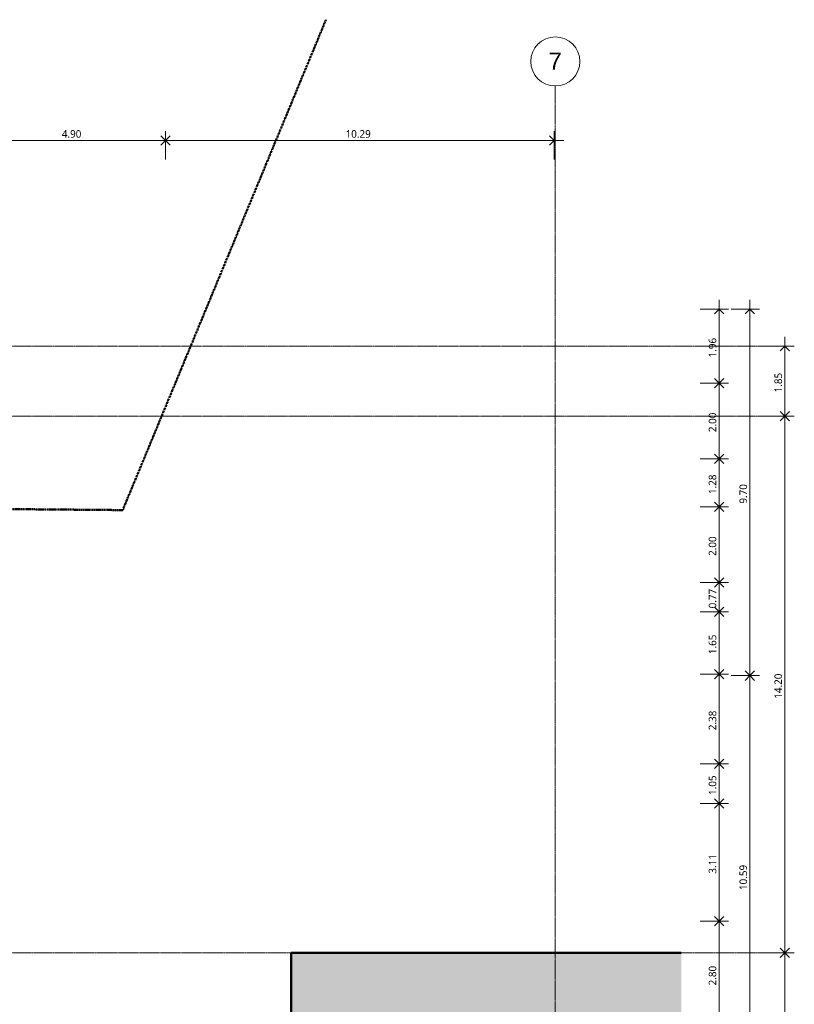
# Model space of a CAD drawing. Header units: millimetres. Extents: x -64334 to 32356, y -11421 to 53741.
# Tile 71 of 71: x 11858 to 32356, y 27686 to 53741. Entities that reach past the tile are written whole.
import ezdxf

# ---------------------------------------------------------------- set-up
doc = ezdxf.new("R2010")
doc.units = ezdxf.units.MM
doc.linetypes.add('Double tiret', pattern=[42.8625, 15.875, -4.7625, 6.35, -4.7625, 6.35, -4.7625])
doc.linetypes.add('Ligne de quadrillage', pattern=[22.225, 12.7, -3.175, 3.175, -3.175])
for name, color, linetype, lineweight in [('A-ANNO-DIMS', 211, 'Continuous', 9), ('A-ANNO-DIMS-100', 211, 'Continuous', 9), ('A-DETL-GENF', 92, 'Continuous', 9), ('A-DETL-WIDE', 214, 'Continuous', 50), ('C-PROP-LINE', 91, 'Double tiret', 25), ('S-GRID', 1, 'Continuous', 9), ('S-GRID-IDEN', 1, 'Continuous', 9)]:
    doc.layers.add(name, color=color, linetype=linetype, lineweight=lineweight)
doc.styles.add('Arial_1', font='arial.ttf', dxfattribs={"height": 450})
doc.styles.add('Trebuchet MS_B', font='txt', dxfattribs={"height": 200})
doc.dimstyles.new('Cotes_linéaires_rouge_2mm', dxfattribs={"dimscale": 304.8, "dimtxt": 206.190181, "dimasz": 0.410105, "dimexe": 0.82021, "dimexo": 0.0625, "dimgap": 0.065617, "dimtad": 1, "dimlfac": 0.001, "dimrnd": 0.01, "dimzin": 0, "dimdsep": 46, "dimtxsty": 'Trebuchet MS_B', "dimblk1": 'OPEN30', "dimblk2": 'OPEN30', "dimsah": 1, "dimcen": 0.09, "dimdle": 0.82021, "dimazin": 0, "dimtfac": 1, "dimtdec": 4, "dimtix": 1, "dimtmove": 0, "dimatfit": 3, "dimfxl": 1.64042, "dimfxlon": 1, "dimtvp": 1, "dimtolj": 1, "dimtzin": 0, "dimarcsym": 2})

# ---------------------------------------------------------------- blocks, each defined once
blk = doc.blocks.new('Family - ___-384955-Niveau 00')
at = {"layer": 'C-PROP-LINE', "color": 10, "lineweight": 50}
for p, q in [((-40764, 14584), (-53741, 19963)), ((-40824, 7785), (-40764, 14584))]:
    blk.add_line(p, q, dxfattribs=at)
blk = doc.blocks.new('Quadrillage - Extrémité de la ligne de quadrillage - Cercle-11506-Niveau 00')
at = {"layer": 'S-GRID-IDEN'}
blk.add_circle((0, 0), 6.5, dxfattribs=at)
blk = doc.blocks.new('DIMBLOCK30-Niveau 00')
at = {"layer": 'A-ANNO-DIMS-100', "lineweight": 25}
for p, q in [((10821, 50543), (10696, 50668)), ((10821, 50543), (10946, 50668)), ((15719, 50543), (15594, 50668)), ((15719, 50543), (15844, 50668)), ((10821, 50543), (10696, 50418)), ((10821, 50543), (10946, 50418)), ((15719, 50543), (15594, 50418)), ((15719, 50543), (15844, 50418))]:
    blk.add_line(p, q, dxfattribs=at)
at = {"layer": 'A-ANNO-DIMS-100'}
for p, q in [((10821, 50043), (10821, 50793)), ((15719, 50043), (15719, 50793)), ((10821, 50543), (15719, 50543)), ((10821, 50543), (10821, 50043)), ((15719, 50543), (15719, 50043))]:
    blk.add_line(p, q, dxfattribs=at)
at = {"layer": 'A-ANNO-DIMS-100', "color": 0, "insert": (12973, 50818), "char_height": 200, "width": 712.93, "attachment_point": 1, "line_spacing_factor": 1.048425, "style": 'Trebuchet MS_B'}
blk.add_mtext('4.90', dxfattribs=at)
blk = doc.blocks.new('_Open30')
at = {"color": 0, "linetype": 'ByBlock', "lineweight": -2}
for p, q in [((-1, 0.27), (0, 0)), ((0, 0), (-1, -0.27)), ((0, 0), (-1, 0))]:
    blk.add_line(p, q, dxfattribs=at)
blk = doc.blocks.new('DIMBLOCK31-Niveau 00')
at = {"layer": 'A-ANNO-DIMS-100', "lineweight": 25}
for p, q in [((15719, 50543), (15594, 50668)), ((15719, 50543), (15844, 50668)), ((26004, 50543), (25879, 50668)), ((15719, 50543), (15594, 50418)), ((15719, 50543), (15844, 50418)), ((26004, 50543), (25879, 50418))]:
    blk.add_line(p, q, dxfattribs=at)
at = {"layer": 'A-ANNO-DIMS-100'}
for p, q in [((15719, 50043), (15719, 50793)), ((26004, 50043), (26004, 50793)), ((15719, 50543), (26254, 50543)), ((15719, 50543), (15719, 50043)), ((26004, 50543), (26004, 50043))]:
    blk.add_line(p, q, dxfattribs=at)
at = {"layer": 'A-ANNO-DIMS-100', "color": 0, "insert": (20482, 50818), "char_height": 200, "width": 910.03, "attachment_point": 1, "line_spacing_factor": 1.048425, "style": 'Trebuchet MS_B'}
blk.add_mtext('10.29', dxfattribs=at)
blk = doc.blocks.new('DIMBLOCK32-Niveau 00')
at = {"layer": 'A-ANNO-DIMS-100'}
for p, q in [((31181, 46329), (31181, 36384)), ((30681, 46079), (31431, 46079)), ((31181, 46079), (30681, 46079)), ((30681, 36384), (31431, 36384)), ((31181, 36384), (30681, 36384))]:
    blk.add_line(p, q, dxfattribs=at)
at = {"layer": 'A-ANNO-DIMS-100', "lineweight": 25}
for p, q in [((31181, 46079), (31056, 45954)), ((31181, 46079), (31306, 45954)), ((31181, 36384), (31056, 36509)), ((31181, 36384), (31306, 36509)), ((31181, 36384), (31056, 36259)), ((31181, 36384), (31306, 36259))]:
    blk.add_line(p, q, dxfattribs=at)
at = {"layer": 'A-ANNO-DIMS-100', "color": 0, "insert": (30905, 40935), "char_height": 200, "width": 712.93, "attachment_point": 1, "rotation": 90, "line_spacing_factor": 1.048425, "style": 'Trebuchet MS_B'}
blk.add_mtext('9.70', dxfattribs=at)
blk = doc.blocks.new('DIMBLOCK33-Niveau 00')
at = {"layer": 'A-ANNO-DIMS-100', "lineweight": 25}
for p, q in [((31181, 36384), (31056, 36509)), ((31181, 36384), (31306, 36509)), ((31181, 36384), (31056, 36259)), ((31181, 36384), (31306, 36259)), ((31181, 25794), (31056, 25919)), ((31181, 25794), (31306, 25919)), ((31181, 25794), (31056, 25669)), ((31181, 25794), (31306, 25669))]:
    blk.add_line(p, q, dxfattribs=at)
at = {"layer": 'A-ANNO-DIMS-100'}
for p, q in [((30681, 36384), (31431, 36384)), ((31181, 36384), (30681, 36384)), ((31181, 36384), (31181, 25794)), ((30681, 25794), (31431, 25794)), ((31181, 25794), (30681, 25794))]:
    blk.add_line(p, q, dxfattribs=at)
at = {"layer": 'A-ANNO-DIMS-100', "color": 0, "insert": (30905, 30710), "char_height": 200, "width": 910.03, "attachment_point": 1, "rotation": 90, "line_spacing_factor": 1.048425, "style": 'Trebuchet MS_B'}
blk.add_mtext('10.59', dxfattribs=at)
blk = doc.blocks.new('DIMBLOCK36-Niveau 00')
at = {"layer": 'A-ANNO-DIMS-100'}
for p, q in [((32106, 45351), (32106, 43251)), ((31606, 45101), (32356, 45101)), ((32106, 45101), (31606, 45101)), ((31606, 43251), (32356, 43251)), ((32106, 43251), (31606, 43251))]:
    blk.add_line(p, q, dxfattribs=at)
at = {"layer": 'A-ANNO-DIMS-100', "lineweight": 25}
for p, q in [((32106, 45101), (31981, 44976)), ((32106, 45101), (32231, 44976)), ((32106, 43251), (31981, 43376)), ((32106, 43251), (32231, 43376)), ((32106, 43251), (31981, 43126)), ((32106, 43251), (32231, 43126))]:
    blk.add_line(p, q, dxfattribs=at)
at = {"layer": 'A-ANNO-DIMS-100', "color": 0, "insert": (31830, 43879), "char_height": 200, "width": 712.93, "attachment_point": 1, "rotation": 90, "line_spacing_factor": 1.048425, "style": 'Trebuchet MS_B'}
blk.add_mtext('1.85', dxfattribs=at)
blk = doc.blocks.new('DIMBLOCK37-Niveau 00')
at = {"layer": 'A-ANNO-DIMS-100', "lineweight": 25}
for p, q in [((32106, 43251), (31981, 43376)), ((32106, 43251), (32231, 43376)), ((32106, 43251), (31981, 43126)), ((32106, 43251), (32231, 43126)), ((32106, 29051), (31981, 29176)), ((32106, 29051), (31981, 28926)), ((32106, 29051), (32231, 29176)), ((32106, 29051), (32231, 28926))]:
    blk.add_line(p, q, dxfattribs=at)
at = {"layer": 'A-ANNO-DIMS-100'}
for p, q in [((31606, 43251), (32356, 43251)), ((32106, 43251), (31606, 43251)), ((32106, 43251), (32106, 29051)), ((31606, 29051), (32356, 29051)), ((32106, 29051), (31606, 29051))]:
    blk.add_line(p, q, dxfattribs=at)
at = {"layer": 'A-ANNO-DIMS-100', "color": 0, "insert": (31830, 35772), "char_height": 200, "width": 910.03, "attachment_point": 1, "rotation": 90, "line_spacing_factor": 1.048425, "style": 'Trebuchet MS_B'}
blk.add_mtext('14.20', dxfattribs=at)
blk = doc.blocks.new('DIMBLOCK38-Niveau 00')
at = {"layer": 'A-ANNO-DIMS-100'}
for p, q in [((31606, 29051), (32356, 29051)), ((32106, 29051), (31606, 29051)), ((32106, 29051), (32106, 23169)), ((31606, 23169), (32356, 23169)), ((32106, 23169), (31606, 23169))]:
    blk.add_line(p, q, dxfattribs=at)
at = {"layer": 'A-ANNO-DIMS-100', "lineweight": 25}
for p, q in [((32106, 29051), (31981, 29176)), ((32106, 29051), (31981, 28926)), ((32106, 29051), (32231, 29176)), ((32106, 29051), (32231, 28926)), ((32106, 23169), (31981, 23294)), ((32106, 23169), (32231, 23294)), ((32106, 23169), (31981, 23044)), ((32106, 23169), (32231, 23044))]:
    blk.add_line(p, q, dxfattribs=at)
at = {"layer": 'A-ANNO-DIMS-100', "color": 0, "insert": (31830, 25813), "char_height": 200, "width": 712.93, "attachment_point": 1, "rotation": 90, "line_spacing_factor": 1.048425, "style": 'Trebuchet MS_B'}
blk.add_mtext('5.88', dxfattribs=at)
blk = doc.blocks.new('DIMBLOCK121-Niveau 00')
at = {"layer": 'A-ANNO-DIMS-100'}
for p, q in [((30367, 46329), (30367, 44123)), ((29867, 46079), (30617, 46079)), ((30367, 46079), (29867, 46079)), ((29867, 44123), (30617, 44123)), ((30367, 44123), (29867, 44123))]:
    blk.add_line(p, q, dxfattribs=at)
at = {"layer": 'A-ANNO-DIMS-100', "lineweight": 25}
for p, q in [((30367, 46079), (30242, 45954)), ((30367, 46079), (30492, 45954)), ((30367, 44123), (30242, 44248)), ((30367, 44123), (30242, 43998)), ((30367, 44123), (30492, 44248)), ((30367, 44123), (30492, 43998))]:
    blk.add_line(p, q, dxfattribs=at)
at = {"layer": 'A-ANNO-DIMS-100', "color": 0, "insert": (30091, 44804), "char_height": 200, "width": 712.93, "attachment_point": 1, "rotation": 90, "line_spacing_factor": 1.048425, "style": 'Trebuchet MS_B'}
blk.add_mtext('1.96', dxfattribs=at)
blk = doc.blocks.new('DIMBLOCK122-Niveau 00')
at = {"layer": 'A-ANNO-DIMS-100'}
for p, q in [((29867, 44123), (30617, 44123)), ((30367, 44123), (29867, 44123)), ((30367, 44123), (30367, 42123)), ((29867, 42123), (30617, 42123)), ((30367, 42123), (29867, 42123))]:
    blk.add_line(p, q, dxfattribs=at)
at = {"layer": 'A-ANNO-DIMS-100', "lineweight": 25}
for p, q in [((30367, 44123), (30242, 44248)), ((30367, 44123), (30242, 43998)), ((30367, 44123), (30492, 44248)), ((30367, 44123), (30492, 43998)), ((30367, 42123), (30242, 42248)), ((30367, 42123), (30492, 42248)), ((30367, 42123), (30242, 41998)), ((30367, 42123), (30492, 41998))]:
    blk.add_line(p, q, dxfattribs=at)
at = {"layer": 'A-ANNO-DIMS-100', "color": 0, "insert": (30091, 42826), "char_height": 200, "width": 712.93, "attachment_point": 1, "rotation": 90, "line_spacing_factor": 1.048425, "style": 'Trebuchet MS_B'}
blk.add_mtext('2.00', dxfattribs=at)
blk = doc.blocks.new('DIMBLOCK123-Niveau 00')
at = {"layer": 'A-ANNO-DIMS-100', "lineweight": 25}
for p, q in [((30367, 42123), (30242, 42248)), ((30367, 42123), (30492, 42248)), ((30367, 42123), (30242, 41998)), ((30367, 42123), (30492, 41998)), ((30367, 40848), (30242, 40973)), ((30367, 40848), (30492, 40973)), ((30367, 40848), (30242, 40723)), ((30367, 40848), (30492, 40723))]:
    blk.add_line(p, q, dxfattribs=at)
at = {"layer": 'A-ANNO-DIMS-100'}
for p, q in [((29867, 42123), (30617, 42123)), ((30367, 42123), (29867, 42123)), ((30367, 42123), (30367, 40848)), ((29867, 40848), (30617, 40848)), ((30367, 40848), (29867, 40848))]:
    blk.add_line(p, q, dxfattribs=at)
at = {"layer": 'A-ANNO-DIMS-100', "color": 0, "insert": (30091, 41188), "char_height": 200, "width": 712.93, "attachment_point": 1, "rotation": 90, "line_spacing_factor": 1.048425, "style": 'Trebuchet MS_B'}
blk.add_mtext('1.28', dxfattribs=at)
blk = doc.blocks.new('DIMBLOCK124-Niveau 00')
at = {"layer": 'A-ANNO-DIMS-100', "lineweight": 25}
for p, q in [((30367, 40848), (30242, 40973)), ((30367, 40848), (30492, 40973)), ((30367, 40848), (30242, 40723)), ((30367, 40848), (30492, 40723)), ((30367, 38848), (30242, 38973)), ((30367, 38848), (30242, 38723)), ((30367, 38848), (30492, 38973)), ((30367, 38848), (30492, 38723))]:
    blk.add_line(p, q, dxfattribs=at)
at = {"layer": 'A-ANNO-DIMS-100'}
for p, q in [((29867, 40848), (30617, 40848)), ((30367, 40848), (29867, 40848)), ((30367, 40848), (30367, 38848)), ((29867, 38848), (30617, 38848)), ((30367, 38848), (29867, 38848))]:
    blk.add_line(p, q, dxfattribs=at)
at = {"layer": 'A-ANNO-DIMS-100', "color": 0, "insert": (30091, 39551), "char_height": 200, "width": 712.93, "attachment_point": 1, "rotation": 90, "line_spacing_factor": 1.048425, "style": 'Trebuchet MS_B'}
blk.add_mtext('2.00', dxfattribs=at)
blk = doc.blocks.new('DIMBLOCK125-Niveau 00')
at = {"layer": 'A-ANNO-DIMS-100'}
for p, q in [((29867, 38848), (30617, 38848)), ((30367, 38848), (29867, 38848)), ((30367, 38848), (30367, 38074)), ((29867, 38074), (30617, 38074)), ((30367, 38074), (29867, 38074))]:
    blk.add_line(p, q, dxfattribs=at)
at = {"layer": 'A-ANNO-DIMS-100', "lineweight": 25}
for p, q in [((30367, 38848), (30242, 38973)), ((30367, 38848), (30242, 38723)), ((30367, 38848), (30492, 38973)), ((30367, 38848), (30492, 38723)), ((30367, 38074), (30242, 38199)), ((30367, 38074), (30242, 37949)), ((30367, 38074), (30492, 38199)), ((30367, 38074), (30492, 37949))]:
    blk.add_line(p, q, dxfattribs=at)
at = {"layer": 'A-ANNO-DIMS-100', "color": 0, "insert": (30091, 38164), "char_height": 200, "width": 712.93, "attachment_point": 1, "rotation": 90, "line_spacing_factor": 1.048425, "style": 'Trebuchet MS_B'}
blk.add_mtext('0.77', dxfattribs=at)
blk = doc.blocks.new('DIMBLOCK126-Niveau 00')
at = {"layer": 'A-ANNO-DIMS-100'}
for p, q in [((29867, 38074), (30617, 38074)), ((30367, 38074), (29867, 38074)), ((30367, 38074), (30367, 36424)), ((29867, 36424), (30617, 36424)), ((30367, 36424), (29867, 36424))]:
    blk.add_line(p, q, dxfattribs=at)
at = {"layer": 'A-ANNO-DIMS-100', "lineweight": 25}
for p, q in [((30367, 38074), (30242, 38199)), ((30367, 38074), (30242, 37949)), ((30367, 38074), (30492, 38199)), ((30367, 38074), (30492, 37949)), ((30367, 36424), (30242, 36549)), ((30367, 36424), (30492, 36549)), ((30367, 36424), (30242, 36299)), ((30367, 36424), (30492, 36299))]:
    blk.add_line(p, q, dxfattribs=at)
at = {"layer": 'A-ANNO-DIMS-100', "color": 0, "insert": (30091, 36952), "char_height": 200, "width": 712.93, "attachment_point": 1, "rotation": 90, "line_spacing_factor": 1.048425, "style": 'Trebuchet MS_B'}
blk.add_mtext('1.65', dxfattribs=at)
blk = doc.blocks.new('DIMBLOCK127-Niveau 00')
at = {"layer": 'A-ANNO-DIMS-100', "lineweight": 25}
for p, q in [((30367, 36424), (30242, 36549)), ((30367, 36424), (30492, 36549)), ((30367, 36424), (30242, 36299)), ((30367, 36424), (30492, 36299)), ((30367, 34048), (30242, 34173)), ((30367, 34048), (30492, 34173)), ((30367, 34048), (30242, 33923)), ((30367, 34048), (30492, 33923))]:
    blk.add_line(p, q, dxfattribs=at)
at = {"layer": 'A-ANNO-DIMS-100'}
for p, q in [((29867, 36424), (30617, 36424)), ((30367, 36424), (29867, 36424)), ((30367, 36424), (30367, 34048)), ((29867, 34048), (30617, 34048)), ((30367, 34048), (29867, 34048))]:
    blk.add_line(p, q, dxfattribs=at)
at = {"layer": 'A-ANNO-DIMS-100', "color": 0, "insert": (30091, 34939), "char_height": 200, "width": 712.93, "attachment_point": 1, "rotation": 90, "line_spacing_factor": 1.048425, "style": 'Trebuchet MS_B'}
blk.add_mtext('2.38', dxfattribs=at)
blk = doc.blocks.new('DIMBLOCK128-Niveau 00')
at = {"layer": 'A-ANNO-DIMS-100', "lineweight": 25}
for p, q in [((30367, 34048), (30242, 34173)), ((30367, 34048), (30492, 34173)), ((30367, 34048), (30242, 33923)), ((30367, 34048), (30492, 33923)), ((30367, 32998), (30242, 33123)), ((30367, 32998), (30492, 33123)), ((30367, 32998), (30242, 32873)), ((30367, 32998), (30492, 32873))]:
    blk.add_line(p, q, dxfattribs=at)
at = {"layer": 'A-ANNO-DIMS-100'}
for p, q in [((29867, 34048), (30617, 34048)), ((30367, 34048), (29867, 34048)), ((30367, 34048), (30367, 32998)), ((29867, 32998), (30617, 32998)), ((30367, 32998), (29867, 32998))]:
    blk.add_line(p, q, dxfattribs=at)
at = {"layer": 'A-ANNO-DIMS-100', "color": 0, "insert": (30091, 33225), "char_height": 200, "width": 712.93, "attachment_point": 1, "rotation": 90, "line_spacing_factor": 1.048425, "style": 'Trebuchet MS_B'}
blk.add_mtext('1.05', dxfattribs=at)
blk = doc.blocks.new('DIMBLOCK129-Niveau 00')
at = {"layer": 'A-ANNO-DIMS-100', "lineweight": 25}
for p, q in [((30367, 32998), (30242, 33123)), ((30367, 32998), (30492, 33123)), ((30367, 32998), (30242, 32873)), ((30367, 32998), (30492, 32873)), ((30367, 29884), (30242, 30009)), ((30367, 29884), (30492, 30009)), ((30367, 29884), (30242, 29759)), ((30367, 29884), (30492, 29759))]:
    blk.add_line(p, q, dxfattribs=at)
at = {"layer": 'A-ANNO-DIMS-100'}
for p, q in [((29867, 32998), (30617, 32998)), ((30367, 32998), (29867, 32998)), ((30367, 32998), (30367, 29884)), ((29867, 29884), (30617, 29884)), ((30367, 29884), (29867, 29884))]:
    blk.add_line(p, q, dxfattribs=at)
at = {"layer": 'A-ANNO-DIMS-100', "color": 0, "insert": (30091, 31144), "char_height": 200, "width": 712.93, "attachment_point": 1, "rotation": 90, "line_spacing_factor": 1.048425, "style": 'Trebuchet MS_B'}
blk.add_mtext('3.11', dxfattribs=at)
blk = doc.blocks.new('DIMBLOCK130-Niveau 00')
at = {"layer": 'A-ANNO-DIMS-100', "lineweight": 25}
for p, q in [((30367, 29884), (30242, 30009)), ((30367, 29884), (30492, 30009)), ((30367, 29884), (30242, 29759)), ((30367, 29884), (30492, 29759)), ((30367, 27084), (30242, 27209)), ((30367, 27084), (30492, 27209)), ((30367, 27084), (30242, 26959)), ((30367, 27084), (30492, 26959))]:
    blk.add_line(p, q, dxfattribs=at)
at = {"layer": 'A-ANNO-DIMS-100'}
for p, q in [((29867, 29884), (30617, 29884)), ((30367, 29884), (29867, 29884)), ((30367, 29884), (30367, 27084)), ((29867, 27084), (30617, 27084)), ((30367, 27084), (29867, 27084))]:
    blk.add_line(p, q, dxfattribs=at)
at = {"layer": 'A-ANNO-DIMS-100', "color": 0, "insert": (30091, 28187), "char_height": 200, "width": 712.93, "attachment_point": 1, "rotation": 90, "line_spacing_factor": 1.048425, "style": 'Trebuchet MS_B'}
blk.add_mtext('2.80', dxfattribs=at)

msp = doc.modelspace()

# ---------------------------------------------------------------- hatches: boundary and pattern name
at = {"layer": 'A-DETL-GENF'}
h = msp.add_hatch(dxfattribs=at)
h.set_pattern_fill('FP_5', color=252, style=0, pattern_type=2)
h.set_pattern_definition([(0, (-11660.76, -43343.03), (317.5, 317.5), [317.5, -317.5]), (0, (-11660.76, -43223.96), (317.5, 317.5), [317.5, -317.5]), (0, (-11660.76, -43104.9), (317.5, 317.5), [317.5, -317.5]), (90, (-11621.07, -43065.2), (-317.5, 317.5), [317.5, -317.5]), (90, (-11502, -43065.2), (-317.5, 317.5), [317.5, -317.5]), (90, (-11382.94, -43065.2), (-317.5, 317.5), [317.5, -317.5])])
h.paths.add_polyline_path([(29363.182, 8906.03), (29363.182, 29050.937), (19040.579, 29050.937), (19040.579, 25532.79), (13163.657, 25532.79), (13163.657, 18944.094), (15718.952, 18944.094), (15718.952, 22688.178), (15724.492, 22758.574), (15740.976, 22827.236), (15767.999, 22892.474), (15804.894, 22952.682), (15850.754, 23006.376), (15904.448, 23052.236), (15964.656, 23089.131), (16029.894, 23116.154), (16098.556, 23132.638), (16168.952, 23138.178), (19293.952, 23138.178), (19293.952, 24623.178), (22543.952, 24623.178), (22543.952, 23138.178), (25472.414, 23138.178), (25547.233, 23132.891), (25620.564, 23117.136), (25690.951, 23091.225), (25756.996, 23055.674), (25817.385, 23011.189), (25870.918, 22958.654), (25916.532, 22899.113), (25953.319, 22833.749), (25980.55, 22763.862), (25997.683, 22690.84), (26004.376, 22616.134), (26004.376, 13471.288), (25998.076, 13384.02), (25979.304, 13298.562), (25948.451, 13216.688), (25906.157, 13140.094), (25853.298, 13070.371), (25790.972, 13008.964), (25720.471, 12957.147), (25643.257, 12915.996), (25560.933, 12886.362), (22543.952, 12886.362), (22543.952, 11453.925), (19293.952, 11453.925), (19293.952, 12886.362), (16226.324, 12886.362), (16145.703, 12901.035), (16067.945, 12926.892), (15994.591, 12963.419), (15922.048, 13014.54), (15866.805, 13065.388), (15814.91, 13128.806), (15772.441, 13198.887), (15740.242, 13274.241), (15718.952, 13353.372), (15718.952, 15635.821), (13098.721, 15635.821), (13098.721, 8906.03), (23748.296, 8906.03)])

# ---------------------------------------------------------------- linework, layer by layer
at = {"layer": 'A-DETL-WIDE'}
for p, q in [((29363.182, 29050.937), (19040.579, 29050.937)), ((19040.579, 29050.937), (19040.579, 25532.79))]:
    msp.add_line(p, q, dxfattribs=at)
at = {"layer": 'S-GRID', "linetype": 'Ligne de quadrillage', "lineweight": 18}
for p, q in [((26031.644, -7247.936), (26031.644, 51986.924)), ((-63034.151, 45100.937), (31922.827, 45100.937)), ((-63034.151, 43250.937), (31922.827, 43250.937)), ((-63034.151, 29050.937), (31922.827, 29050.937))]:
    msp.add_line(p, q, dxfattribs=at)

# ---------------------------------------------------------------- block references
at = {"layer": 'C-PROP-LINE', "color": 10, "lineweight": 50, "rotation": 270.0000000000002}
msp.add_blockref('Family - ___-384955-Niveau 00', (0, 0), dxfattribs=at)
at = {"layer": 'S-GRID-IDEN', "xscale": 99.99999999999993, "yscale": 99.99999999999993, "zscale": 99.99999999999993}
msp.add_blockref('Quadrillage - Extrémité de la ligne de quadrillage - Cercle-11506-Niveau 00', (26031.644, 52636.924), dxfattribs=at)

# ---------------------------------------------------------------- texts
at = {"layer": 'S-GRID-IDEN', "insert": (25853.022, 52869.49), "char_height": 450, "width": 424.89437, "attachment_point": 1, "style": 'Arial_1'}
msp.add_mtext('7', dxfattribs=at)

# ---------------------------------------------------------------- dimensions: what is measured, and where the dimension line sits
at = {"layer": 'A-ANNO-DIMS'}
for base, p1, p2, override, picture, middle in [((15718.952, 50542.554), (10820.885, 50042.554), (15718.952, 50042.554), {"dimpost": '<>', "dimfxl": 4898.06673}, 'DIMBLOCK30-Niveau 00', (13269.918, 50666.325)), ((26004.376, 50542.554), (15718.952, 50042.554), (26004.376, 50042.554), {"dimpost": '<>', "dimfxl": 10285.42485}, 'DIMBLOCK31-Niveau 00', (20861.664, 50666.325))]:
    dim = msp.add_linear_dim(base=base, p1=p1, p2=p2, dimstyle='Cotes_linéaires_rouge_2mm', override=override, dxfattribs=at)
    dim.commit()
    dim.dimension.update_dxf_attribs({"geometry": picture, "text_midpoint": middle})
for base, p1, p2, override, picture, middle in [((30367.304, 44122.824), (29867.304, 46079.237), (29867.304, 44122.824), {"dimpost": '<>', "dimfxl": 1956.413261}, 'DIMBLOCK121-Niveau 00', (30243.331, 45101.031)), ((31181.123, 36383.989), (30681.123, 46079.237), (30681.123, 36383.989), {"dimpost": '<>', "dimfxl": 9695.248308}, 'DIMBLOCK32-Niveau 00', (31057.352, 41231.613)), ((32105.669, 43250.937), (31605.669, 45100.937), (31605.669, 43250.937), {"dimpost": '<>', "dimfxl": 1850}, 'DIMBLOCK36-Niveau 00', (31981.898, 44175.937)), ((30367.304, 42122.824), (29867.304, 44122.824), (29867.304, 42122.824), {"dimpost": '<>', "dimfxl": 2000}, 'DIMBLOCK122-Niveau 00', (30243.533, 43122.824)), ((32105.669, 29050.937), (31605.669, 43250.937), (31605.669, 29050.937), {"dimpost": '<>', "dimfxl": 14200}, 'DIMBLOCK37-Niveau 00', (31981.898, 36150.937)), ((30367.304466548, 40847.824220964), (29867.304466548, 42122.824220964), (29867.304466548, 40847.824220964), {"dimpost": '<>', "dimfxl": 1275}, 'DIMBLOCK123-Niveau 00', (30243.53342706, 41485.324220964)), ((30367.304, 38847.824), (29867.304, 40847.824), (29867.304, 38847.824), {"dimpost": '<>', "dimfxl": 2000}, 'DIMBLOCK124-Niveau 00', (30243.533, 39847.824)), ((30367.304, 38073.989), (29867.304, 38847.824), (29867.304, 38073.989), {"dimpost": '<>', "dimfxl": 773.835045}, 'DIMBLOCK125-Niveau 00', (30243.533, 38460.907)), ((30367.304, 36423.989), (29867.304, 38073.989), (29867.304, 36423.989), {"dimpost": '<>', "dimfxl": 1650}, 'DIMBLOCK126-Niveau 00', (30243.331, 37248.989)), ((30367.304, 34047.552), (29867.304, 36423.989), (29867.304, 34047.552), {"dimpost": '<>', "dimfxl": 2376.437477}, 'DIMBLOCK127-Niveau 00', (30243.533, 35235.77)), ((31181.123, 25793.989), (30681.123, 36383.989), (30681.123, 25793.989), {"dimpost": '<>', "dimfxl": 10590.000002}, 'DIMBLOCK33-Niveau 00', (31057.352, 31088.989)), ((30367.304, 32997.552), (29867.304, 34047.552), (29867.304, 32997.552), {"dimpost": '<>', "dimfxl": 1050}, 'DIMBLOCK128-Niveau 00', (30243.533, 33522.552)), ((30367.304, 29883.989), (29867.304, 32997.552), (29867.304, 29883.989), {"dimpost": '<>', "dimfxl": 3113.562523}, 'DIMBLOCK129-Niveau 00', (30243.533, 31440.77)), ((30367.304, 27083.989), (29867.304, 29883.989), (29867.304, 27083.989), {"dimpost": '<>', "dimfxl": 2800}, 'DIMBLOCK130-Niveau 00', (30243.533, 28483.989)), ((32105.669, 23169.164), (31605.669, 29050.937), (31605.669, 23169.164), {"dimpost": '<>', "dimfxl": 5881.772248}, 'DIMBLOCK38-Niveau 00', (31981.898, 26110.05))]:
    dim = msp.add_linear_dim(base=base, p1=p1, p2=p2, angle=90, dimstyle='Cotes_linéaires_rouge_2mm', override=override, dxfattribs=at)
    dim.commit()
    dim.dimension.update_dxf_attribs({"geometry": picture, "text_midpoint": middle})

doc.saveas('drawing.dxf')
